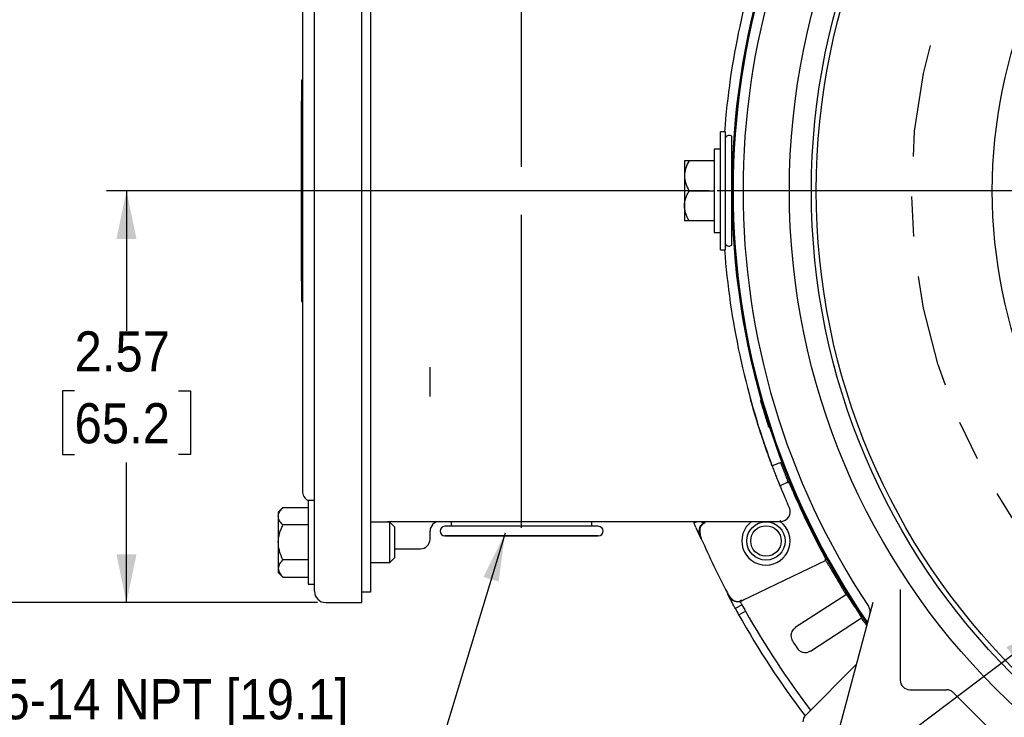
# Model space of a CAD drawing. Header units: inches. Extents: x 1.5 to 80, y 0 to 39.8.
# Tile 7 of 15: x 51.4 to 57.5, y 26.6 to 30.9. Entities that reach past the tile are written whole.
import ezdxf

# ---------------------------------------------------------------- set-up
doc = ezdxf.new("R2010")
doc.units = ezdxf.units.IN
doc.header["$MEASUREMENT"] = 0
doc.linetypes.add('SLD-Center', pattern=[1.45, 0.7, -0.25, 0.25, -0.25])
doc.linetypes.add('SLD-Solid', pattern=[0])
doc.layers.add('CENTER', color=40, linetype='SLD-Center')
doc.layers.add('SLD-0', color=7, linetype='Continuous')
doc.styles.add('SLDTEXTSTYLE0', font='GOTHIC.TTF', dxfattribs={"width": 0.913})
doc.styles.get("Standard").update_dxf_attribs({"font": 'GOTHIC.TTF'})
doc.dimstyles.new('SLDDIMSTYLE0', dxfattribs={"dimtxt": 0.25, "dimasz": 0.3, "dimexe": 0, "dimexo": 0.0625, "dimgap": 0.0625, "dimtad": 0, "dimtih": 1, "dimtoh": 1, "dimrnd": 1e-09, "dimzin": 12, "dimdsep": 46, "dimtxsty": 'SLDTEXTSTYLE0', "dimsah": 1, "dimcen": 0.09, "dimadec": 0, "dimazin": 3, "dimtfac": 1, "dimtofl": 0, "dimtmove": 0, "dimatfit": 3, "dimfxl": 0, "dimfrac": 2, "dimtolj": 1, "dimtzin": 12, "dimarcsym": 0})
doc.dimstyles.new('SLDDIMSTYLE2', dxfattribs={"dimtxt": 0.18, "dimasz": 0.3, "dimexe": 0, "dimexo": 0.0625, "dimgap": 0, "dimtad": 0, "dimtih": 1, "dimtoh": 1, "dimdec": 0, "dimrnd": 1e-09, "dimzin": 0, "dimdsep": 46, "dimtxsty": 'Standard', "dimsah": 1, "dimcen": 0.09, "dimadec": 0, "dimazin": 0, "dimtfac": 0.3, "dimtdec": 0, "dimtofl": 0, "dimtmove": 0, "dimatfit": 3, "dimfxl": 0, "dimfrac": 2, "dimtolj": 1, "dimtzin": 0, "dimarcsym": 0})
doc.dimstyles.new('SLDDIMSTYLE4', dxfattribs={"dimtxt": 0.25, "dimasz": 0.3, "dimexe": 0, "dimexo": 0.0625, "dimgap": 0.0625, "dimtad": 0, "dimtih": 1, "dimtoh": 1, "dimdec": 4, "dimzin": 4, "dimdsep": 46, "dimtxsty": 'SLDTEXTSTYLE0', "dimsah": 1, "dimcen": 0.09, "dimazin": 1, "dimtfac": 1, "dimtofl": 0, "dimtmove": 0, "dimatfit": 3, "dimfxl": 0, "dimfrac": 2, "dimtolj": 1, "dimtzin": 12, "dimarcsym": 0})
doc.dimstyles.new('SLDDIMSTYLE5', dxfattribs={"dimtxt": 0.25, "dimasz": 0.3, "dimexe": 0, "dimexo": 0.0625, "dimgap": 0.0625, "dimtad": 0, "dimtih": 1, "dimtoh": 1, "dimrnd": 1e-09, "dimzin": 12, "dimdsep": 46, "dimtxsty": 'SLDTEXTSTYLE0', "dimsah": 1, "dimcen": 0, "dimadec": 0, "dimazin": 3, "dimtfac": 1, "dimtofl": 0, "dimtmove": 0, "dimatfit": 3, "dimfxl": 0, "dimfrac": 2, "dimtolj": 1, "dimtzin": 12, "dimarcsym": 0})
doc.dimstyles.new('SLDDIMSTYLE6', dxfattribs={"dimtxt": 0.25, "dimasz": 0.3, "dimexe": 0, "dimexo": 0.0625, "dimgap": 0.0625, "dimtad": 0, "dimtih": 1, "dimtoh": 1, "dimrnd": 1e-09, "dimzin": 12, "dimdsep": 46, "dimtxsty": 'SLDTEXTSTYLE0', "dimsah": 1, "dimcen": 0, "dimadec": 0, "dimazin": 3, "dimtfac": 1, "dimtofl": 0, "dimtmove": 0, "dimatfit": 3, "dimfxl": 0, "dimfrac": 2, "dimtolj": 1, "dimtzin": 12, "dimarcsym": 0})
doc.dimstyles.new('SLDDIMSTYLE7', dxfattribs={"dimtxt": 0.25, "dimasz": 0.3, "dimexe": 0, "dimexo": 0.0625, "dimgap": 0.0625, "dimtad": 0, "dimtih": 1, "dimtoh": 1, "dimrnd": 1e-09, "dimzin": 4, "dimdsep": 46, "dimtxsty": 'SLDTEXTSTYLE0', "dimsah": 1, "dimcen": 0, "dimadec": 0, "dimazin": 1, "dimtfac": 1, "dimtofl": 0, "dimtmove": 0, "dimatfit": 3, "dimfxl": 0, "dimfrac": 2, "dimtolj": 1, "dimtzin": 12, "dimarcsym": 0})

# ---------------------------------------------------------------- blocks, each defined once
blk = doc.blocks.new('_D_8')
at = {"layer": 'SLD-0'}
for p, q in [((60.5767, 34.7697), (60.5767, 36.5864)), ((57.9781, 32.481), (55.8363, 34.6229))]:
    blk.add_line(p, q, dxfattribs=at)
for start, end in [(90, 103.51152), (120.28186, 135)]:
    blk.add_arc((60.5767, 29.8824), 6.579, start, end, dxfattribs=at)
for points in [[(60.5767, 36.4614), (60.2754, 36.5171), (60.2782, 36.3921)], [(55.9246, 34.5345), (56.1847, 34.6965), (56.0984, 34.7869)]]:
    blk.add_solid(points, dxfattribs=at)
at = {"layer": 'SLD-0', "char_height": 0.25, "attachment_point": 1, "style": 'SLDTEXTSTYLE0'}
for s, insert in [('45.00°', (57.5767, 36.28)), ('EQ. SPACED', (57.0785, 35.8831))]:
    blk.add_mtext(s, dxfattribs=dict(at, insert=insert))
blk = doc.blocks.new('_D_9')
at = {"layer": 'SLD-0'}
for p, q in [((54.5222, 30.0324), (54.5222, 37.293)), ((60.5767, 35.4254), (60.5767, 37.293)), ((54.5222, 37.168), (56.9308, 37.168)), ((57.1338, 37.2048), (57.0577, 37.2048)), ((57.0577, 37.2048), (57.0577, 36.808)), ((57.9651, 37.2048), (58.0413, 37.2048)), ((58.0413, 37.2048), (58.0413, 36.808)), ((60.5767, 37.168), (58.1681, 37.168)), ((57.0577, 36.808), (57.1338, 36.808)), ((58.0413, 36.808), (57.9651, 36.808)), ((60.5767, 34.7697), (60.5767, 35.1254)), ((54.5222, 27.7824), (54.5222, 29.7324))]:
    blk.add_line(p, q, dxfattribs=at)
for points in [[(54.5222, 37.168), (54.8222, 37.1055), (54.8222, 37.2305)], [(60.5767, 37.168), (60.2767, 37.2305), (60.2767, 37.1055)]]:
    blk.add_solid(points, dxfattribs=at)
at = {"layer": 'SLD-0', "char_height": 0.25, "attachment_point": 1, "style": 'SLDTEXTSTYLE0'}
for s, insert in [('6.05', (57.2262, 37.575)), ('153.8', (57.1338, 37.1273))]:
    blk.add_mtext(s, dxfattribs=dict(at, insert=insert))
blk = doc.blocks.new('_D_10')
at = {"layer": 'SLD-0'}
for p, q in [((57.818, 27.1714), (55.3071, 25.2742)), ((55.3071, 25.2742), (55.0571, 25.2742))]:
    blk.add_line(p, q, dxfattribs=at)
blk.add_solid([(57.818, 27.1714), (57.5409, 27.0404), (57.6163, 26.9407)], dxfattribs=at)
at = {"layer": 'SLD-0', "insert": (49.6498, 25.3951), "char_height": 0.25, "attachment_point": 1, "style": 'SLDTEXTSTYLE0'}
blk.add_mtext('4X 1/2-13 UNC-2B X 0.88 FULL THD.', dxfattribs=at)
blk = doc.blocks.new('_D_11')
at = {"layer": 'SLD-0'}
for p, q in [((52.8572, 32.4474), (50.5193, 32.4474)), ((50.6443, 32.4474), (50.6443, 30.2932)), ((53.2522, 32.4474), (53.1572, 32.4474)), ((50.2286, 29.9192), (50.1525, 29.9192)), ((50.1525, 29.9192), (50.1525, 29.5223)), ((51.0599, 29.9192), (51.1361, 29.9192)), ((51.1361, 29.9192), (51.1361, 29.5223)), ((50.1525, 29.5223), (50.2286, 29.5223)), ((51.1361, 29.5223), (51.0599, 29.5223)), ((50.6443, 27.3174), (50.6443, 29.4715)), ((53.2522, 27.3174), (50.5193, 27.3174))]:
    blk.add_line(p, q, dxfattribs=at)
for points in [[(50.6443, 32.4474), (50.5818, 32.1474), (50.7068, 32.1474)], [(50.6443, 27.3174), (50.7068, 27.6174), (50.5818, 27.6174)]]:
    blk.add_solid(points, dxfattribs=at)
at = {"layer": 'SLD-0', "char_height": 0.25, "attachment_point": 1, "style": 'SLDTEXTSTYLE0'}
for s, insert in [('5.13', (50.321, 30.2893)), ('130.3', (50.2286, 29.8417))]:
    blk.add_mtext(s, dxfattribs=dict(at, insert=insert))
blk = doc.blocks.new('_D_12')
at = {"layer": 'SLD-0'}
for p, q in [((55.6894, 29.8824), (51.9366, 29.8824)), ((52.0616, 29.8824), (52.0616, 29.0107)), ((51.7383, 28.6367), (51.6621, 28.6367)), ((51.6621, 28.6367), (51.6621, 28.2398)), ((52.3848, 28.6367), (52.461, 28.6367)), ((52.461, 28.6367), (52.461, 28.2398)), ((51.6621, 28.2398), (51.7383, 28.2398)), ((52.461, 28.2398), (52.3848, 28.2398)), ((52.0616, 27.3174), (52.0616, 28.189)), ((53.2522, 27.3174), (51.9366, 27.3174))]:
    blk.add_line(p, q, dxfattribs=at)
for points in [[(52.0616, 29.8824), (51.9991, 29.5824), (52.1241, 29.5824)], [(52.0616, 27.3174), (52.1241, 27.6174), (51.9991, 27.6174)]]:
    blk.add_solid(points, dxfattribs=at)
at = {"layer": 'SLD-0', "char_height": 0.25, "attachment_point": 1, "style": 'SLDTEXTSTYLE0'}
for s, insert in [('2.57', (51.7383, 29.0068)), ('65.2', (51.7383, 28.5592))]:
    blk.add_mtext(s, dxfattribs=dict(at, insert=insert))
blk = doc.blocks.new('_D_15')
at = {"layer": 'SLD-0'}
for p, q in [((65.0732, 28.391), (65.8441, 28.1353)), ((66.2465, 28.1721), (66.1703, 28.1721)), ((66.1703, 28.1721), (66.1703, 27.7752)), ((67.0777, 28.1721), (67.1539, 28.1721)), ((67.1539, 28.1721), (67.1539, 27.7752)), ((65.8441, 28.1353), (66.0941, 28.1353)), ((66.1703, 27.7752), (66.2465, 27.7752)), ((67.1539, 27.7752), (67.0777, 27.7752))]:
    blk.add_line(p, q, dxfattribs=at)
blk.add_solid([(65.0732, 28.391), (65.3382, 28.2372), (65.3776, 28.3559)], dxfattribs=at)
at = {"layer": 'SLD-0', "char_height": 0.25, "attachment_point": 1, "style": 'SLDTEXTSTYLE0'}
for s, insert in [('%%c', (66.1503, 28.5422)), ('9.47', (66.5273, 28.5422)), ('240.7', (66.2465, 28.0945))]:
    blk.add_mtext(s, dxfattribs=dict(at, insert=insert))
blk = doc.blocks.new('_D_16')
at = {"layer": 'SLD-0'}
for p, q in [((64.799, 30.3603), (66.0125, 30.4977)), ((66.0125, 30.4977), (66.2625, 30.4977)), ((66.4149, 30.5345), (66.3387, 30.5345)), ((66.3387, 30.5345), (66.3387, 30.1377)), ((67.2461, 30.5345), (67.3223, 30.5345)), ((67.3223, 30.5345), (67.3223, 30.1377)), ((66.3387, 30.1377), (66.4149, 30.1377)), ((67.3223, 30.1377), (67.2461, 30.1377))]:
    blk.add_line(p, q, dxfattribs=at)
blk.add_solid([(64.799, 30.3603), (65.1041, 30.332), (65.0901, 30.4562)], dxfattribs=at)
at = {"layer": 'SLD-0', "char_height": 0.25, "attachment_point": 1, "style": 'SLDTEXTSTYLE0'}
for s, insert in [('%%c', (66.3187, 30.9046)), ('8.50', (66.6958, 30.9046)), ('215.9', (66.4149, 30.457))]:
    blk.add_mtext(s, dxfattribs=dict(at, insert=insert))
blk = doc.blocks.new('_D_17')
at = {"layer": 'SLD-0'}
for p, q in [((66.4699, 31.7277), (66.3937, 31.7277)), ((66.3937, 31.7277), (66.3937, 31.3309)), ((67.3011, 31.7277), (67.3773, 31.7277)), ((67.3773, 31.7277), (67.3773, 31.3309)), ((65.6957, 31.5796), (66.0314, 31.6909)), ((66.0314, 31.6909), (66.2814, 31.6909)), ((66.3937, 31.3309), (66.4699, 31.3309)), ((67.3773, 31.3309), (67.3011, 31.3309))]:
    blk.add_line(p, q, dxfattribs=at)
blk.add_solid([(65.6957, 31.5796), (66.0001, 31.6147), (65.9608, 31.7334)], dxfattribs=at)
at = {"layer": 'SLD-0', "char_height": 0.25, "attachment_point": 1, "style": 'SLDTEXTSTYLE0'}
for s, insert in [('%%c', (66.2814, 32.0979)), ('10.79', (66.6584, 32.0979)), ('274.0', (66.4699, 31.6502))]:
    blk.add_mtext(s, dxfattribs=dict(at, insert=insert))
blk = doc.blocks.new('_D_18')
at = {"layer": 'SLD-0'}
for p, q in [((54.6894, 32.8526), (54.6133, 32.8526)), ((54.6133, 32.8526), (54.6133, 32.4558)), ((55.5207, 32.8526), (55.5969, 32.8526)), ((55.5969, 32.8526), (55.5969, 32.4558)), ((55.923, 32.8158), (55.673, 32.8158)), ((57.935, 31.5476), (55.923, 32.8158)), ((54.6133, 32.4558), (54.6894, 32.4558)), ((55.5969, 32.4558), (55.5207, 32.4558))]:
    blk.add_line(p, q, dxfattribs=at)
blk.add_solid([(57.935, 31.5476), (57.7146, 31.7604), (57.6479, 31.6547)], dxfattribs=at)
at = {"layer": 'SLD-0', "char_height": 0.25, "attachment_point": 1, "style": 'SLDTEXTSTYLE0'}
for s, insert in [('%%c', (54.5933, 33.2228)), ('6.25', (54.9703, 33.2228)), ('158.6', (54.6894, 32.7751))]:
    blk.add_mtext(s, dxfattribs=dict(at, insert=insert))
blk = doc.blocks.new('_D_20')
at = {"layer": 'SLD-0'}
for p, q in [((53.0072, 32.2848), (53.0072, 39.419)), ((65.9697, 36.4519), (65.9697, 39.419)), ((59.0728, 39.3308), (58.9967, 39.3308)), ((58.9967, 39.3308), (58.9967, 38.9339)), ((59.9041, 39.3308), (59.9803, 39.3308)), ((59.9803, 39.3308), (59.9803, 38.9339)), ((53.0072, 39.294), (58.8698, 39.294)), ((65.9697, 39.294), (60.1071, 39.294)), ((58.9967, 38.9339), (59.0728, 38.9339)), ((59.9803, 38.9339), (59.9041, 38.9339)), ((65.9697, 33.1102), (65.9697, 36.1519)), ((65.9697, 31.8205), (65.9697, 32.8102)), ((65.9697, 30.6429), (65.9697, 31.5205)), ((65.9697, 29.9324), (65.9697, 30.3429))]:
    blk.add_line(p, q, dxfattribs=at)
for points in [[(53.0072, 39.294), (53.3072, 39.2315), (53.3072, 39.3565)], [(65.9697, 39.294), (65.6697, 39.3565), (65.6697, 39.2315)]]:
    blk.add_solid(points, dxfattribs=at)
at = {"layer": 'SLD-0', "char_height": 0.25, "attachment_point": 1, "style": 'SLDTEXTSTYLE0'}
for s, insert in [('12.96', (59.0728, 39.7009)), ('329.2', (59.0728, 39.2533))]:
    blk.add_mtext(s, dxfattribs=dict(at, insert=insert))
blk = doc.blocks.new('_D_22')
at = {"layer": 'SLD-0'}
for p, q in [((66.31, 32.997), (66.2338, 32.997)), ((66.2338, 32.997), (66.2338, 32.6001)), ((67.1412, 32.997), (67.2174, 32.997)), ((67.2174, 32.997), (67.2174, 32.6001)), ((64.3754, 32.0756), (65.9076, 32.9602)), ((65.9076, 32.9602), (66.1576, 32.9602)), ((66.2338, 32.6001), (66.31, 32.6001)), ((67.2174, 32.6001), (67.1412, 32.6001))]:
    blk.add_line(p, q, dxfattribs=at)
blk.add_solid([(64.3754, 32.0756), (64.6665, 32.1714), (64.604, 32.2797)], dxfattribs=at)
at = {"layer": 'SLD-0', "char_height": 0.25, "attachment_point": 1, "style": 'SLDTEXTSTYLE0'}
for s, insert in [('%%c', (66.2138, 33.3671)), ('8.77', (66.5909, 33.3671)), ('222.8', (66.31, 32.9195))]:
    blk.add_mtext(s, dxfattribs=dict(at, insert=insert))
blk = doc.blocks.new('SW_NOTE_3')
at = {"layer": 'SLD-0', "color": 0, "char_height": 0.25, "attachment_point": 1, "style": 'SLDTEXTSTYLE0'}
for s, insert in [('%%c', (-0.9603, 0.7696)), ('0.75-14 NPT [19.1]', (-0.5833, 0.7696)), (' LEAD', (-0.9603, 0.4463)), (' HOLE', (-0.9603, 0.123))]:
    blk.add_mtext(s, dxfattribs=dict(at, insert=insert))
blk = doc.blocks.new('SW_CENTERMARKSYMBOL_5')
at = {"layer": 'SLD-0', "color": 0}
blk.add_line((-0.2, 0), (-4.8373, 0), dxfattribs=at)

msp = doc.modelspace()

# ---------------------------------------------------------------- linework, layer by layer
at = {"layer": 'CENTER'}
msp.add_circle((60.57672, 29.88239), 3.625, dxfattribs=at)
at = {"layer": 'SLD-0', "linetype": 'SLD-Solid', "lineweight": 25}
for p, q in [((53.23222, 27.75739), (53.23222, 32.00739)), ((53.52722, 27.75739), (53.52722, 32.00739)), ((53.58222, 32.00239), (53.58222, 27.76239)), ((53.15722, 31.43739), (53.15722, 28.32739)), ((53.15722, 30.57239), (53.15222, 30.57239)), ((53.15222, 30.57239), (53.15222, 30.44239)), ((53.15222, 29.32239), (53.15222, 30.44239)), ((55.79222, 30.24989), (55.76222, 30.24989)), ((55.76222, 29.51489), (55.76222, 30.24989)), ((55.79222, 29.51489), (55.79222, 30.24989)), ((55.83222, 29.88239), (55.83222, 30.22026)), ((55.76222, 30.14239), (55.72222, 30.14239)), ((55.72222, 30.14239), (55.72222, 29.62239)), ((55.53722, 30.06989), (55.53722, 29.97614)), ((55.72222, 30.06989), (55.56623, 30.06989)), ((55.83387, 30.00739), (55.83222, 30.00739)), ((55.53722, 29.97614), (55.53722, 29.78864)), ((55.56623, 29.88239), (55.72222, 29.88239)), ((55.83222, 29.54452), (55.83222, 29.88239)), ((55.53722, 29.78864), (55.53722, 29.69489)), ((55.83222, 29.75739), (55.83387, 29.75739)), ((55.72222, 29.69489), (55.56623, 29.69489)), ((55.72222, 29.62239), (55.76222, 29.62239)), ((55.76222, 29.51489), (55.79222, 29.51489)), ((53.15222, 29.32239), (53.15222, 29.19239)), ((53.15222, 29.19239), (53.15722, 29.19239)), ((53.95222, 28.60019), (53.95222, 28.78458)), ((55.95504, 28.56025), (55.95476, 28.56016)), ((56.00482, 28.39376), (56.00523, 28.39389)), ((53.15722, 28.32739), (53.15722, 28.01301)), ((56.14341, 28.19242), (56.08266, 28.16965)), ((56.13575, 28.18955), (56.14167, 28.1741)), ((56.18408, 28.06847), (56.13226, 28.04353)), ((53.03623, 27.90889), (53.00722, 27.87989)), ((53.03623, 27.90889), (53.19222, 27.90889)), ((53.23222, 27.95239), (53.19222, 27.95239)), ((53.19222, 27.95239), (53.19222, 27.43239)), ((53.00722, 27.87989), (53.00722, 27.85477)), ((53.00722, 27.85477), (53.00722, 27.69239)), ((53.19222, 27.80064), (53.03623, 27.80064)), ((53.70222, 27.81739), (53.58222, 27.81739)), ((53.73222, 27.78739), (53.70222, 27.81739)), ((53.70222, 27.69239), (53.70222, 27.81739)), ((53.71222, 27.82239), (56.13519, 27.82239)), ((53.73222, 27.69239), (53.73222, 27.78739)), ((54.52222, 27.79239), (54.04441, 27.79239)), ((54.08472, 27.82239), (54.08472, 27.79239)), ((55.00004, 27.79239), (54.52222, 27.79239)), ((54.95972, 27.79239), (54.95972, 27.82239)), ((55.59656, 27.81298), (55.6161, 27.82239)), ((55.67276, 27.82239), (55.65956, 27.81603)), ((55.66045, 27.81646), (55.66283, 27.81137)), ((53.23222, 27.38739), (53.23222, 27.75739)), ((53.52722, 27.31739), (53.52722, 27.75739)), ((53.58222, 27.76239), (53.58222, 27.38239)), ((53.95222, 27.71239), (53.95222, 27.76239)), ((54.52222, 27.73239), (54.04441, 27.73239)), ((55.00004, 27.73239), (54.52222, 27.73239)), ((53.00722, 27.69239), (53.00722, 27.53001)), ((53.70222, 27.56739), (53.70222, 27.69239)), ((53.73222, 27.59739), (53.73222, 27.69239)), ((53.70222, 27.56739), (53.73222, 27.59739)), ((53.73222, 27.65239), (53.89222, 27.65239)), ((53.19222, 27.58413), (53.03623, 27.58413)), ((53.58222, 27.56739), (53.70222, 27.56739)), ((55.90122, 27.3321), (56.41863, 27.58112)), ((53.00722, 27.53001), (53.00722, 27.50489)), ((53.00722, 27.50489), (53.03623, 27.47588)), ((53.03623, 27.47588), (53.19222, 27.47588)), ((53.19222, 27.43239), (53.23222, 27.43239)), ((53.58222, 27.38239), (53.52722, 27.38239)), ((56.54516, 27.36785), (56.22702, 27.16125)), ((56.88044, 27.39789), (56.88044, 26.83443)), ((53.30222, 27.31739), (53.52722, 27.31739)), ((55.89574, 27.30219), (55.85242, 27.28135)), ((55.89403, 27.32864), (55.90122, 27.3321)), ((56.71035, 27.31676), (56.45986, 26.38193)), ((55.87433, 27.24195), (55.91767, 27.26281)), ((56.32162, 27.0155), (56.6398, 27.22212)), ((56.22713, 27.16123), (56.22801, 27.15975)), ((56.32168, 27.01563), (56.3207, 27.01703)), ((56.29211, 26.616), (56.60694, 26.93084)), ((56.94044, 26.77443), (57.16859, 26.77443)), ((57.21102, 26.75685), (57.45119, 26.51668))]:
    msp.add_line(p, q, dxfattribs=at)
at = {"layer": 'SLD-0'}
msp.add_line((54.04441, 27.73239), (55.00004, 27.73239), dxfattribs=at)
at = {"layer": 'SLD-0', "linetype": 'SLD-Solid', "lineweight": 25, "flags": 128}
for points in [[(53.71222, 27.82239), (53.68686, 27.81989), (53.67652, 27.81739)], [(55.60817, 27.78527), (55.63431, 27.72437), (55.63763, 27.7168)], [(55.8032, 27.37282), (55.80672, 27.36613), (55.83801, 27.3077)]]:
    msp.add_lwpolyline(points, dxfattribs=at)
at = {"layer": 'SLD-0', "linetype": 'SLD-Solid', "lineweight": 25}
for centre, radius in [((60.57672, 29.88239), 4.38638), ((60.57672, 29.88239), 4.24925), ((60.57672, 29.88239), 4.21925), ((60.57672, 29.88239), 3.1227), ((56.04431, 27.70108), 0.11941), ((56.04431, 27.70108), 0.095)]:
    msp.add_circle(centre, radius, dxfattribs=at)
for centre, radius, start, end in [((60.57672, 29.88239), 4.7445, 145.330137, 214.669863), ((60.57672, 29.88239), 4.74343, 145.341125, 180), ((60.57672, 29.88239), 4.73732, 145.403927, 214.596073), ((60.57672, 29.88239), 4.67527, 146.392124, 213.607876), ((60.65222, 29.88239), 4.88, 160.118193, 175.681116), ((55.81474, 30.20239), 0.025, 45.628616, 154.249386), ((60.57672, 29.88239), 4.74343, 180, 214.658875), ((60.65222, 29.88239), 4.88, 184.318884, 199.881807), ((55.81474, 29.56239), 0.025, 205.750614, 314.371384), ((60.57672, 29.88239), 4.74943, 196.651589, 197.348411), ((53.22722, 28.01301), 0.07, 180, 240.002097), ((60.57672, 29.88239), 4.74943, 203.462471, 207.937529), ((56.13519, 27.88239), 0.06, 270, 23.882248), ((54.01222, 27.76239), 0.06, 90, 180), ((54.04441, 27.76239), 0.03, 90, 270), ((55.00004, 27.76239), 0.03, 270, 90), ((60.57672, 29.88239), 5.393, 202.456174, 202.564325), ((55.68646, 27.76231), 0.05996, 115.655559, 203.40044), ((56.04431, 27.70108), 0.1505, 126.291646, 270), ((56.04431, 27.70108), 0.1505, 270, 53.708354), ((53.89222, 27.71239), 0.06, 270, 0), ((60.57672, 29.88239), 5.39, 203.706299, 207.693701), ((60.57672, 29.88239), 4.75268, 210.334377, 211.287096), ((53.30222, 27.38739), 0.07, 180, 270), ((55.86886, 27.38315), 0.05988, 207.970613, 253.310258), ((55.8689, 27.38333), 0.06006, 270.117523, 295.708415), ((60.57672, 29.88239), 5.345, 208.863863, 209.347096), ((60.57672, 29.88239), 4.74943, 212.651589, 213.348411), ((60.57672, 29.88239), 5.393, 208.835675, 209.314592), ((60.57672, 29.88239), 5.393, 209.314592, 217.330341), ((60.57672, 29.88239), 5.345, 209.347096, 217.258419), ((60.57672, 29.88239), 5.19, 212.700975, 213.299025), ((56.94044, 26.83443), 0.06, 180, 270), ((56.33453, 26.57358), 0.06, 135, 180)]:
    msp.add_arc(centre, radius, start, end, dxfattribs=at)
for points, knots in [([(55.56623, 30.06989), (55.55775, 30.05519), (55.55054, 30.04017), (55.54283, 30.01682), (55.54078, 30.00891), (55.53797, 29.99273), (55.53722, 29.98443), (55.53722, 29.97614)], [0, 0, 0, 0, 0.5, 0.5, 0.75, 0.75, 1, 1, 1, 1]), ([(55.56623, 30.06989), (55.55775, 30.06989), (55.55054, 30.06989), (55.54283, 30.06989), (55.54078, 30.06989), (55.53797, 30.06989), (55.53722, 30.06989), (55.53722, 30.06989)], [0, 0, 0, 0, 0.5, 0.5, 0.75, 0.75, 1, 1, 1, 1]), ([(55.53722, 29.97614), (55.53722, 29.95967), (55.54015, 29.94365), (55.54788, 29.92012), (55.55101, 29.91235), (55.55807, 29.89717), (55.562, 29.88972), (55.56623, 29.88239)], [0, 0, 0, 0, 0.5, 0.5, 0.75, 0.75, 1, 1, 1, 1]), ([(55.53722, 29.78864), (55.53722, 29.8051), (55.54015, 29.82112), (55.54788, 29.84465), (55.55101, 29.85242), (55.55807, 29.86761), (55.562, 29.87505), (55.56623, 29.88239)], [0, 0, 0, 0, 0.5, 0.5, 0.75, 0.75, 1, 1, 1, 1]), ([(55.56623, 29.69489), (55.55775, 29.70958), (55.55054, 29.7246), (55.54283, 29.74795), (55.54078, 29.75587), (55.53797, 29.77204), (55.53722, 29.78034), (55.53722, 29.78864)], [0, 0, 0, 0, 0.5, 0.5, 0.75, 0.75, 1, 1, 1, 1]), ([(55.56623, 29.69489), (55.55775, 29.69489), (55.55054, 29.69489), (55.54283, 29.69489), (55.54078, 29.69489), (55.53797, 29.69489), (55.53722, 29.69489), (55.53722, 29.69489)], [0, 0, 0, 0, 0.5, 0.5, 0.75, 0.75, 1, 1, 1, 1]), ([(56.08266, 28.16965), (56.08262, 28.16975), (56.08165, 28.17233), (56.07775, 28.1828), (56.07478, 28.19078), (56.06718, 28.21148), (56.06256, 28.22419), (56.05442, 28.24693), (56.05153, 28.25509), (56.04548, 28.2723), (56.04231, 28.28139), (56.03571, 28.30053), (56.03227, 28.31058), (56.02515, 28.33167), (56.02144, 28.34277), (56.01017, 28.37697), (56.00242, 28.40103), (55.98661, 28.45161), (55.97847, 28.47839), (55.96254, 28.53254), (55.9547, 28.56008), (55.947, 28.58806)], [0, 0, 0, 0, 0.125, 0.125, 0.25, 0.25, 0.375, 0.375, 0.4375, 0.4375, 0.5, 0.5, 0.5625, 0.5625, 0.625, 0.625, 0.75, 0.75, 0.875, 0.875, 1, 1, 1, 1]), ([(56.00816, 28.5764), (56.00831, 28.57688), (56.0089, 28.57582), (56.0104, 28.57199), (56.01099, 28.57038), (56.01235, 28.56648), (56.01313, 28.56418), (56.01567, 28.5565), (56.01766, 28.55022), (56.02191, 28.53653), (56.02419, 28.52901), (56.02646, 28.52143)], [0, 0, 0, 0, 0.25, 0.25, 0.375, 0.375, 0.5, 0.5, 0.75, 0.75, 1, 1, 1, 1]), ([(56.04335, 28.46619), (56.04453, 28.46242), (56.04568, 28.4587), (56.04793, 28.45139), (56.04903, 28.44776), (56.05111, 28.44086), (56.05208, 28.43759), (56.0539, 28.43142), (56.05473, 28.42851), (56.05692, 28.42075), (56.05801, 28.41664), (56.0592, 28.41133), (56.05931, 28.41007), (56.05892, 28.41039)], [0, 0, 0, 0, 0.125, 0.125, 0.25, 0.25, 0.375, 0.375, 0.5, 0.5, 0.75, 0.75, 1, 1, 1, 1]), ([(56.06309, 28.22279), (56.07046, 28.20241), (56.07785, 28.18239), (56.08897, 28.15288), (56.09267, 28.14313), (56.10009, 28.1238), (56.10382, 28.11418), (56.11487, 28.08594), (56.122, 28.06804), (56.13232, 28.04256), (56.13569, 28.0343), (56.14229, 28.01825), (56.14553, 28.01044), (56.15481, 27.98821), (56.16046, 27.97487), (56.16805, 27.95712), (56.17044, 27.95158), (56.17488, 27.9413), (56.17692, 27.9366), (56.18238, 27.92407), (56.1852, 27.91767), (56.18905, 27.90895), (56.19005, 27.90668), (56.19005, 27.90668)], [0, 0, 0, 0, 0.125, 0.125, 0.1875, 0.1875, 0.25, 0.25, 0.375, 0.375, 0.4375, 0.4375, 0.5, 0.5, 0.625, 0.625, 0.6875, 0.6875, 0.75, 0.75, 0.875, 0.875, 1, 1, 1, 1]), ([(56.14167, 28.1741), (56.14443, 28.16694), (56.14714, 28.15989), (56.15246, 28.146), (56.15509, 28.1391), (56.16013, 28.12585), (56.16251, 28.11954), (56.16701, 28.10756), (56.16914, 28.10184), (56.17295, 28.09147), (56.17465, 28.08677), (56.17762, 28.07837), (56.17889, 28.07467), (56.18188, 28.06553), (56.18285, 28.06182), (56.18268, 28.06084)], [0, 0, 0, 0, 0.125, 0.125, 0.25, 0.25, 0.375, 0.375, 0.5, 0.5, 0.625, 0.625, 0.75, 0.75, 1, 1, 1, 1]), ([(56.18402, 28.06831), (56.18408, 28.06868), (56.18437, 28.0685), (56.18539, 28.06708), (56.18612, 28.06582), (56.18798, 28.0623), (56.18911, 28.06006), (56.19175, 28.0546), (56.19327, 28.05137), (56.19824, 28.04065), (56.20221, 28.03182), (56.2086, 28.0174), (56.21085, 28.01231), (56.21538, 28.00198), (56.21766, 27.99673), (56.21997, 27.99141)], [0, 0, 0, 0, 0.125, 0.125, 0.25, 0.25, 0.375, 0.375, 0.5, 0.5, 0.75, 0.75, 0.875, 0.875, 1, 1, 1, 1]), ([(53.00722, 27.85477), (53.00722, 27.86427), (53.01015, 27.87352), (53.01788, 27.8871), (53.02101, 27.89159), (53.02807, 27.90036), (53.032, 27.90466), (53.03623, 27.90889)], [0, 0, 0, 0, 0.5, 0.5, 0.75, 0.75, 1, 1, 1, 1]), ([(53.03623, 27.80064), (53.02775, 27.80912), (53.02054, 27.8178), (53.01283, 27.83127), (53.01078, 27.83585), (53.00797, 27.84518), (53.00722, 27.84998), (53.00722, 27.85477)], [0, 0, 0, 0, 0.5, 0.5, 0.75, 0.75, 1, 1, 1, 1]), ([(53.00722, 27.69239), (53.00722, 27.71139), (53.01015, 27.72989), (53.01788, 27.75706), (53.02101, 27.76604), (53.02807, 27.78357), (53.032, 27.79217), (53.03623, 27.80064)], [0, 0, 0, 0, 0.5, 0.5, 0.75, 0.75, 1, 1, 1, 1]), ([(55.60817, 27.78527), (55.60662, 27.78893), (55.60512, 27.79251), (55.6023, 27.79921), (55.60102, 27.80229), (55.59781, 27.80996), (55.59656, 27.81298), (55.59656, 27.81298)], [0, 0, 0, 0, 0.25, 0.25, 0.5, 0.5, 1, 1, 1, 1]), ([(55.66268, 27.8117), (55.65938, 27.81042), (55.65274, 27.80785), (55.64525, 27.8017), (55.6403, 27.79541), (55.63589, 27.78751), (55.63271, 27.77577), (55.63207, 27.75972), (55.63376, 27.7449), (55.63599, 27.73358), (55.63785, 27.72612), (55.63975, 27.71981), (55.64096, 27.71679), (55.64154, 27.71534)], [0, 0, 0, 0, 0.0963389, 0.1934015, 0.2444346, 0.2998474, 0.4296651, 0.5791395, 0.7321967, 0.805869, 0.8755483, 0.94052, 1, 1, 1, 1]), ([(55.65021, 27.80912), (55.64932, 27.81122), (55.64729, 27.81606), (55.6456, 27.8201), (55.64464, 27.82239)], [0, 0, 0, 0, 0.435762, 1, 1, 1, 1]), ([(56.13218, 27.83043), (56.13223, 27.8303), (56.13463, 27.82381), (56.13491, 27.82309), (56.13519, 27.82239)], [0, 0, 0, 0, 0.0207148, 1, 1, 1, 1]), ([(55.64154, 27.71534), (55.6412, 27.71612), (55.64052, 27.71768), (55.6395, 27.71999), (55.63851, 27.72226), (55.63722, 27.7252), (55.63572, 27.72866), (55.63416, 27.73223), (55.63289, 27.73515), (55.63199, 27.73722), (55.63145, 27.73848), (55.63144, 27.73849), (55.63144, 27.7385)], [0, 0, 0, 0, 0.0625795, 0.1248668, 0.1875054, 0.2511281, 0.3763682, 0.5002639, 0.6252274, 0.7501849, 0.8751065, 1, 1, 1, 1]), ([(53.03623, 27.58413), (53.02775, 27.6011), (53.02054, 27.61845), (53.01283, 27.6454), (53.01078, 27.65455), (53.00797, 27.67322), (53.00722, 27.68281), (53.00722, 27.69239)], [0, 0, 0, 0, 0.5, 0.5, 0.75, 0.75, 1, 1, 1, 1]), ([(56.3808, 27.65724), (56.38352, 27.65211), (56.38618, 27.64707), (56.3914, 27.63714), (56.39398, 27.63221), (56.39886, 27.62284), (56.40115, 27.61839), (56.40546, 27.60999), (56.40746, 27.60604), (56.41275, 27.59547), (56.41545, 27.58985), (56.41782, 27.58438), (56.41835, 27.58301), (56.41884, 27.58132), (56.41879, 27.58098), (56.41846, 27.58116)], [0, 0, 0, 0, 0.125, 0.125, 0.25, 0.25, 0.375, 0.375, 0.5, 0.5, 0.75, 0.75, 0.875, 0.875, 1, 1, 1, 1]), ([(53.03623, 27.58413), (53.02775, 27.57565), (53.02054, 27.56698), (53.01283, 27.5535), (53.01078, 27.54893), (53.00797, 27.53959), (53.00722, 27.53479), (53.00722, 27.53001)], [0, 0, 0, 0, 0.5, 0.5, 0.75, 0.75, 1, 1, 1, 1]), ([(56.41179, 27.58477), (56.41223, 27.58454), (56.41301, 27.58367), (56.41523, 27.58071), (56.41668, 27.5786), (56.42022, 27.57321), (56.42228, 27.56998), (56.42697, 27.56246), (56.42963, 27.55811), (56.43536, 27.54867), (56.43843, 27.54355), (56.445, 27.53254), (56.44851, 27.52663), (56.45926, 27.50845), (56.46697, 27.49532), (56.47472, 27.48207)], [0, 0, 0, 0, 0.125, 0.125, 0.25, 0.25, 0.375, 0.375, 0.5, 0.5, 0.625, 0.625, 0.75, 0.75, 1, 1, 1, 1]), ([(53.00722, 27.53001), (53.00722, 27.5205), (53.01015, 27.51125), (53.01788, 27.49767), (53.02101, 27.49318), (53.02807, 27.48441), (53.032, 27.48011), (53.03623, 27.47588)], [0, 0, 0, 0, 0.5, 0.5, 0.75, 0.75, 1, 1, 1, 1]), ([(56.5152, 27.41419), (56.5187, 27.4084), (56.52571, 27.39682), (56.53472, 27.38152), (56.54089, 27.37074), (56.54245, 27.36759), (56.54301, 27.36645)], [0, 0, 0, 0, 0.2808085, 0.5616131, 0.8425046, 1, 1, 1, 1]), ([(55.80418, 27.37741), (55.80531, 27.37535), (55.80772, 27.37101), (55.81278, 27.36309), (55.8186, 27.35476), (55.82685, 27.34421), (55.83649, 27.33425), (55.84682, 27.32789), (55.85553, 27.32502), (55.86173, 27.32387), (55.86785, 27.32352), (55.87585, 27.32416), (55.88477, 27.32695), (55.88995, 27.33148), (55.89266, 27.33384)], [0, 0, 0, 0, 0.06629678, 0.13993267, 0.21898659, 0.30084655, 0.45800605, 0.58539539, 0.63758959, 0.68505463, 0.73121013, 0.77906699, 0.88458898, 1, 1, 1, 1]), ([(56.54512, 27.36773), (56.54513, 27.36798), (56.54534, 27.36789), (56.54619, 27.36704), (56.54683, 27.36628), (56.54848, 27.36412), (56.54949, 27.36273), (56.55188, 27.35935), (56.55327, 27.35735), (56.5578, 27.35069), (56.56146, 27.34519), (56.56736, 27.33619), (56.56943, 27.33301), (56.57361, 27.32655), (56.57573, 27.32326), (56.57786, 27.31993)], [0, 0, 0, 0, 0.125, 0.125, 0.25, 0.25, 0.375, 0.375, 0.5, 0.5, 0.75, 0.75, 0.875, 0.875, 1, 1, 1, 1]), ([(55.85242, 27.28135), (55.85242, 27.28135), (55.85204, 27.28203), (55.85059, 27.28467), (55.84951, 27.28663), (55.84552, 27.29391), (55.84179, 27.30074), (55.83801, 27.3077)], [0, 0, 0, 0, 0.25, 0.25, 0.5, 0.5, 1, 1, 1, 1]), ([(55.89574, 27.30219), (55.89574, 27.30219), (55.89536, 27.30288), (55.89391, 27.30552), (55.89283, 27.30747), (55.88883, 27.31476), (55.8851, 27.32158), (55.88131, 27.32854)], [0, 0, 0, 0, 0.25, 0.25, 0.5, 0.5, 1, 1, 1, 1]), ([(56.60932, 27.27149), (56.6115, 27.26818), (56.61363, 27.26493), (56.6178, 27.25852), (56.61987, 27.25533), (56.62377, 27.24927), (56.62561, 27.24639), (56.62905, 27.24095), (56.63066, 27.23839), (56.6349, 27.23153), (56.63708, 27.22788), (56.63903, 27.2243), (56.63947, 27.2234), (56.63991, 27.22228), (56.6399, 27.22204), (56.63967, 27.22214)], [0, 0, 0, 0, 0.125, 0.125, 0.25, 0.25, 0.375, 0.375, 0.5, 0.5, 0.75, 0.75, 0.875, 0.875, 1, 1, 1, 1]), ([(56.6377, 27.22076), (56.63961, 27.21831), (56.64348, 27.21332), (56.653, 27.20011), (56.66228, 27.18695), (56.66804, 27.17866), (56.66995, 27.1759)], [0, 0, 0, 0, 0.27997384, 0.56820991, 0.8564261, 1, 1, 1, 1]), ([(56.22743, 27.16065), (56.22291, 27.15709), (56.21427, 27.15026), (56.20588, 27.13694), (56.20133, 27.12403), (56.19951, 27.10936), (56.20138, 27.09341), (56.20682, 27.08318), (56.20933, 27.07846)], [0, 0, 0, 0, 0.1823185, 0.3494703, 0.4938027, 0.6181956, 0.8239793, 1, 1, 1, 1]), ([(56.23883, 27.03303), (56.24213, 27.02882), (56.24926, 27.01968), (56.26307, 27.01149), (56.27722, 27.00719), (56.29087, 27.00609), (56.30644, 27.00833), (56.31619, 27.01346), (56.32128, 27.01613)], [0, 0, 0, 0, 0.1760656, 0.3818895, 0.5062923, 0.6506181, 0.8177381, 1, 1, 1, 1]), ([(57.21102, 26.75685), (57.20546, 26.76241), (57.19881, 26.76685), (57.1843, 26.77286), (57.17645, 26.77443), (57.16859, 26.77443)], [0, 0, 0, 0, 0.5, 0.5, 1, 1, 1, 1])]:
    msp.add_open_spline(points, degree=3, knots=knots, dxfattribs=at)
msp.add_open_spline([(56.69098, 27.24447), (56.69552, 27.26143), (56.69267, 27.27996), (56.68295, 27.29459)], degree=3, dxfattribs=at)

# ---------------------------------------------------------------- block references
at = {"layer": 'SLD-0'}
for name, p in [('SW_CENTERMARKSYMBOL_5', (60.57672, 29.88239)), ('SW_NOTE_3', (51.44784, 26.07058))]:
    msp.add_blockref(name, p, dxfattribs=at)

# ---------------------------------------------------------------- dimensions: what is measured, and where the dimension line sits
for base, p1, p2, picture, middle in [((53.00722, 39.29401), (65.96972, 29.88239), (53.00722, 32.23477), '_D_20', (59.48847, 39.29401)), ((60.57672, 37.16803), (54.52222, 27.73239), (60.57672, 34.7197), '_D_9', (57.54947, 37.16803))]:
    dim = msp.add_linear_dim(base=base, p1=p1, p2=p2, dimstyle='SLDDIMSTYLE0', dxfattribs=at)
    dim.commit()
    dim.dimension.update_dxf_attribs({"geometry": picture, "text_midpoint": middle, "dimtype": 160})
dim = msp.add_angular_dim_2l(base=(59.80278, 36.41573), line1=((60.57672, 34.7197), (60.57672, 25.04507)), line2=((60.57672, 29.88239), (58.01346, 32.44565)), text='<>\\PEQ. SPACED', dimstyle='SLDDIMSTYLE4', dxfattribs=at)
dim.commit()
dim.dimension.update_dxf_attribs({"geometry": '_D_8', "text_midpoint": (58.05904, 35.96062), "dimtype": 162})
for p1, p2, dimstyle, picture, middle in [((56.77801, 27.6892), (64.37544, 32.07557), 'SLDDIMSTYLE6', '_D_22', (66.72562, 32.9602)), ((63.2184, 28.21721), (57.93505, 31.54756), 'SLDDIMSTYLE6', '_D_18', (55.10506, 32.81584)), ((55.45776, 28.18513), (65.69569, 31.57964), 'SLDDIMSTYLE6', '_D_17', (66.88549, 31.69094)), ((56.08029, 31.3738), (65.07315, 28.39098), 'SLDDIMSTYLE6', '_D_15', (66.6621, 28.13525)), ((56.35444, 29.40442), (64.79901, 30.36035), 'SLDDIMSTYLE7', '_D_16', (66.8305, 30.49772))]:
    dim = msp.add_diameter_dim_2p(p1=p1, p2=p2, dimstyle=dimstyle, dxfattribs=at)
    dim.commit()
    dim.dimension.update_dxf_attribs({"geometry": picture, "text_midpoint": middle, "dimtype": 163})
for base, p1, p2, picture, middle in [((50.64426, 32.44739), (53.30222, 27.31739), (53.30222, 32.44739), '_D_11', (50.64426, 29.88239)), ((52.0615819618, 29.8823858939), (53.3022236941, 27.3173858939), (55.7394062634, 29.8823858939), '_D_12', (52.0615819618, 28.5998858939))]:
    dim = msp.add_linear_dim(base=base, p1=p1, p2=p2, angle=90, dimstyle='SLDDIMSTYLE0', dxfattribs=at)
    dim.commit()
    dim.dimension.update_dxf_attribs({"geometry": picture, "text_midpoint": middle, "dimtype": 160})
dim = msp.add_diameter_dim_2p(p1=(58.20894, 27.46682), p2=(57.81799, 27.17143), text='4X 1/2-13 UNC-2B X 0.88 FULL THD.', dimstyle='SLDDIMSTYLE5', override={"dimpost": '<>'}, dxfattribs=at)
dim.commit()
dim.dimension.update_dxf_attribs({"geometry": '_D_10', "text_midpoint": (52.3534, 25.27424), "dimtype": 163})

# ---------------------------------------------------------------- leaders
msp.add_leader([(54.41944, 27.7497), (53.91028, 26.07058), (51.44784, 26.07058)], dimstyle='SLDDIMSTYLE2', dxfattribs=at)

doc.saveas('drawing.dxf')
